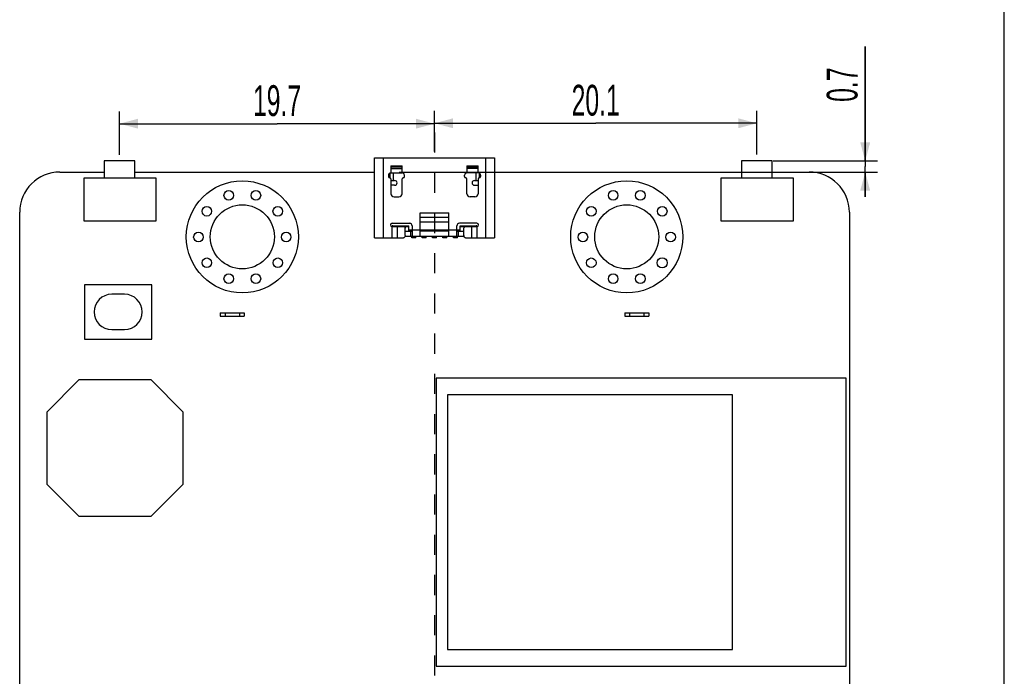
# Model space of a CAD drawing. Header units: millimetres. Extents: x 0 to 228, y 0 to 162.
# Tile 8 of 8: x 167 to 228, y 60 to 101. Entities that reach past the tile are written whole.
import ezdxf

# ---------------------------------------------------------------- set-up
doc = ezdxf.new("R2010")
doc.units = ezdxf.units.MM
doc.header["$LTSCALE"] = 12.565385
doc.linetypes.add('DASHED', pattern=[0.2, 0.1, -0.1])
doc.layers.get('0').update_dxf_attribs({"linetype": 'CONTINUOUS'})
doc.styles.get("Standard").update_dxf_attribs({"font": 'txt', "width": 0.6})
doc.dimstyles.new('DIMSTYLE_1', dxfattribs={"dimtxt": 1.923077, "dimasz": 1.153846, "dimexe": 0.18, "dimexo": 0.0625, "dimgap": 0.09, "dimtad": 1, "dimdec": 1, "dimdsep": 46, "dimtxsty": 'Standard', "dimblk": '_FILLED', "dimblk1": '_FILLED', "dimblk2": '_FILLED', "dimcen": 0.09, "dimadec": 0, "dimazin": 0, "dimtp": 0.2, "dimtm": 0.2, "dimtfac": 1, "dimtdec": 1, "dimtofl": 0, "dimtmove": 0, "dimatfit": 3, "dimldrblk": '_FILLED', "dimfxl": 0, "dimtolj": 1, "dimarcsym": 0})
doc.dimstyles.new('DIMSTYLE_6', dxfattribs={"dimtxt": 1.923077, "dimasz": 1.153846, "dimexe": 0.18, "dimexo": 0.0625, "dimgap": 0.09, "dimtad": 1, "dimdec": 1, "dimdsep": 46, "dimtxsty": 'Standard', "dimblk": '_FILLED', "dimblk1": '_FILLED', "dimblk2": '_FILLED', "dimcen": 0.09, "dimadec": 0, "dimazin": 0, "dimtp": 0.1, "dimtm": 0.1, "dimtfac": 1, "dimtdec": 1, "dimtofl": 0, "dimtmove": 0, "dimatfit": 3, "dimldrblk": '_FILLED', "dimfxl": 0, "dimtolj": 1, "dimarcsym": 0})

# ---------------------------------------------------------------- blocks, each defined once
blk = doc.blocks.new('_FILLED')
at = {"color": 0, "linetype": 'ByBlock'}
blk.add_solid([(0, 0), (-1, 0.267), (-1, -0.267)], dxfattribs=at)
blk = doc.blocks.new('*D14')
at = {"color": 2, "linetype": 'Continuous'}
for p, q in [((219.777, 91.928), (219.777, 99.081)), ((219.777, 99.081), (219.777, 91.579)), ((214.027, 91.928), (220.546, 91.928)), ((190.682, 91.23), (220.546, 91.23)), ((219.777, 89.692), (219.777, 91.579)), ((219.777, 91.23), (219.777, 89.692))]:
    blk.add_line(p, q, dxfattribs=at)
at = {"color": 2, "linetype": 'Continuous', "xscale": 1.1538461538, "yscale": 1.1538461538, "zscale": 1.1538461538}
for p, rotation in [((219.777, 91.928), 270), ((219.777, 91.23), 90)]:
    blk.add_blockref('_FILLED', p, dxfattribs=dict(at, rotation=rotation))
at = {"color": 2, "linetype": 'Continuous', "insert": (217.373, 95.619), "char_height": 1.9231, "width": 3.46154, "attachment_point": 1, "rotation": 90, "line_spacing_factor": 0.9}
blk.add_mtext('0.7', dxfattribs=at)
blk = doc.blocks.new('*D16')
at = {"color": 2, "linetype": 'Continuous'}
for p, q in [((173.221, 92.312), (173.221, 95.024)), ((192.887, 92.515), (192.887, 95.024)), ((173.221, 94.255), (183.054, 94.255)), ((192.887, 94.255), (183.054, 94.255))]:
    blk.add_line(p, q, dxfattribs=at)
at = {"color": 2, "linetype": 'Continuous', "xscale": 1.1538461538, "yscale": 1.1538461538, "zscale": 1.1538461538, "rotation": 180}
blk.add_blockref('_FILLED', (173.221, 94.255), dxfattribs=at)
at = {"color": 2, "linetype": 'Continuous', "xscale": 1.1538461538, "yscale": 1.1538461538, "zscale": 1.1538461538}
blk.add_blockref('_FILLED', (192.887, 94.255), dxfattribs=at)
at = {"color": 2, "linetype": 'Continuous', "insert": (183.054, 96.659), "char_height": 1.9231, "width": 4.61538, "attachment_point": 2, "line_spacing_factor": 0.9}
blk.add_mtext('19.7', dxfattribs=at)
blk = doc.blocks.new('*D17')
at = {"color": 2, "linetype": 'Continuous'}
for p, q in [((192.887, 92.515), (192.887, 95.05)), ((213.011, 92.326), (213.011, 95.05)), ((192.887, 94.281), (202.949, 94.281)), ((213.011, 94.281), (202.949, 94.281))]:
    blk.add_line(p, q, dxfattribs=at)
at = {"color": 2, "linetype": 'Continuous', "xscale": 1.1538461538, "yscale": 1.1538461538, "zscale": 1.1538461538, "rotation": 180}
blk.add_blockref('_FILLED', (192.887, 94.281), dxfattribs=at)
at = {"color": 2, "linetype": 'Continuous', "xscale": 1.1538461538, "yscale": 1.1538461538, "zscale": 1.1538461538}
blk.add_blockref('_FILLED', (213.011, 94.281), dxfattribs=at)
at = {"color": 2, "linetype": 'Continuous', "insert": (202.949, 96.684), "char_height": 1.9231, "width": 4.61538, "attachment_point": 2, "line_spacing_factor": 0.9}
blk.add_mtext('20.1', dxfattribs=at)

msp = doc.modelspace()

# ---------------------------------------------------------------- linework, layer by layer
at = {"color": 7, "linetype": 'Continuous'}
for p, q in [((228.4615, 0), (228.4615, 161.5385)), ((174.1761, 91.9279), (172.2659, 91.9279)), ((172.2659, 91.9279), (172.2659, 90.8509)), ((174.1761, 90.8509), (174.1761, 91.9279)), ((189.1373, 92.1302), (196.6373, 92.1302)), ((189.1373, 87.1302), (189.1373, 92.1302)), ((189.6873, 92.1302), (189.6873, 87.1302)), ((190.1623, 91.6296), (190.8623, 91.6296)), ((190.1623, 91.6296), (190.1623, 91.1802)), ((190.8623, 91.1802), (190.8623, 91.6296)), ((194.9123, 91.6296), (195.6123, 91.6296)), ((194.9123, 91.6296), (194.9123, 91.1802)), ((195.6123, 91.1802), (195.6123, 91.6296)), ((196.0873, 87.1302), (196.0873, 92.1302)), ((196.6373, 92.1302), (196.6373, 87.1302)), ((213.9657, 91.9417), (212.0555, 91.9417)), ((212.0555, 91.9417), (212.0555, 90.8509)), ((213.9657, 90.8509), (213.9657, 91.9417)), ((169.5015, 91.2302), (172.2659, 91.2302)), ((174.1761, 91.2302), (189.1373, 91.2302)), ((190.0123, 91.0302), (190.0123, 90.9552)), ((190.1098, 90.8802), (190.1098, 91.1802)), ((190.8623, 91.536), (190.1623, 91.536)), ((190.1623, 91.4612), (190.8623, 91.4612)), ((190.1623, 91.1802), (190.8623, 91.1802)), ((190.2973, 91.1802), (190.2973, 90.7052)), ((191.0123, 90.9552), (191.0123, 91.0302)), ((194.7623, 90.9552), (194.7623, 91.0302)), ((195.6123, 91.536), (194.9123, 91.536)), ((195.6123, 91.4612), (194.9123, 91.4612)), ((195.6123, 91.1802), (194.9123, 91.1802)), ((195.4773, 90.7052), (195.4773, 91.1802)), ((195.6647, 91.1802), (195.6647, 90.8802)), ((195.7623, 91.0302), (195.7623, 90.9552)), ((196.6373, 91.2302), (212.0555, 91.2302)), ((213.9657, 91.2302), (216.2732, 91.2302)), ((175.5015, 90.8509), (170.9837, 90.8509)), ((170.9837, 90.8509), (170.9837, 88.1816)), ((175.5015, 88.1816), (175.5015, 90.8509)), ((190.1623, 90.8052), (190.1623, 89.8802)), ((190.1623, 90.7052), (190.3973, 90.7052)), ((190.3973, 90.4052), (190.1623, 90.4052)), ((190.8623, 89.8802), (190.8623, 90.8052)), ((194.9123, 89.8802), (194.9123, 90.8052)), ((195.3773, 90.7052), (195.6258, 90.7052)), ((195.3773, 90.4052), (195.6123, 90.4052)), ((195.6123, 90.8052), (195.6123, 89.8802)), ((215.291, 90.8509), (210.7732, 90.8509)), ((210.7732, 90.8509), (210.7732, 88.1954)), ((215.291, 88.1954), (215.291, 90.8509)), ((190.3623, 89.6802), (190.6623, 89.6802)), ((195.4123, 89.6802), (195.1123, 89.6802)), ((166.9874, 46.341), (166.9874, 88.7307)), ((191.9873, 88.6962), (193.7873, 88.6962)), ((191.9873, 87.2302), (191.9873, 88.6962)), ((193.7873, 87.2302), (193.7873, 88.6962)), ((218.7874, 88.7311), (218.7874, 46.3417)), ((170.9837, 88.1816), (175.5015, 88.1816)), ((190.2373, 88.0302), (191.3373, 88.0302)), ((193.7873, 88.3971), (191.9873, 88.3971)), ((191.9873, 88.1302), (193.7873, 88.1302)), ((195.5373, 88.0302), (194.4373, 88.0302)), ((210.7732, 88.1954), (215.291, 88.1954)), ((190.2373, 87.8802), (191.2873, 87.8802)), ((190.2373, 87.1302), (190.2373, 87.8802)), ((190.2373, 87.8302), (191.2873, 87.8302)), ((190.5555, 87.8302), (190.5555, 87.1302)), ((191.0616, 87.2802), (191.0616, 87.6802)), ((191.0616, 87.5302), (191.4873, 87.5302)), ((191.2873, 87.5302), (191.2873, 87.8802)), ((191.2873, 87.6302), (194.4873, 87.6302)), ((191.4044, 87.2302), (191.4044, 87.5302)), ((191.4873, 87.8802), (191.4873, 87.2302)), ((193.7873, 87.5302), (191.9873, 87.5302)), ((194.2873, 87.2302), (194.2873, 87.8802)), ((194.2873, 87.5302), (194.713, 87.5302)), ((194.3702, 87.5302), (194.3702, 87.2302)), ((194.4873, 87.8802), (195.5373, 87.8802)), ((194.4873, 87.5302), (194.4873, 87.8802)), ((194.4873, 87.8302), (195.5373, 87.8302)), ((194.713, 87.2802), (194.713, 87.6802)), ((195.2191, 87.1302), (195.2191, 87.8302)), ((195.5373, 87.8802), (195.5373, 87.1302)), ((189.1373, 87.1302), (190.9555, 87.1302)), ((191.0616, 87.2302), (194.713, 87.2302)), ((191.4623, 87.1302), (191.4623, 87.2302)), ((191.7123, 87.1302), (191.4623, 87.1302)), ((191.7123, 87.1302), (191.7123, 87.2302)), ((192.1123, 87.1302), (192.1123, 87.2302)), ((192.3623, 87.1302), (192.1123, 87.1302)), ((192.3623, 87.1302), (192.3623, 87.2302)), ((192.7623, 87.1302), (192.7623, 87.2302)), ((193.0123, 87.1302), (192.7623, 87.1302)), ((193.0123, 87.1302), (193.0123, 87.2302)), ((193.4123, 87.1302), (193.4123, 87.2302)), ((193.6623, 87.1302), (193.4123, 87.1302)), ((193.6623, 87.1302), (193.6623, 87.2302)), ((194.0623, 87.1302), (194.0623, 87.2302)), ((194.3123, 87.1302), (194.0623, 87.1302)), ((194.3123, 87.1302), (194.3123, 87.2302)), ((194.8191, 87.1302), (196.6373, 87.1302)), ((175.2323, 84.1968), (171.0323, 84.1968)), ((171.0323, 84.1968), (171.0323, 80.7968)), ((175.2323, 80.7968), (175.2323, 84.1968)), ((173.5323, 83.5968), (172.7323, 83.5968)), ((179.5123, 82.4302), (181.0123, 82.4302)), ((179.5123, 82.4302), (179.5123, 82.2302)), ((179.8123, 82.4302), (179.8123, 82.2302)), ((180.7123, 82.4302), (180.7123, 82.2302)), ((181.0123, 82.4302), (181.0123, 82.2302)), ((204.7623, 82.4302), (206.2623, 82.4302)), ((204.7623, 82.4302), (204.7623, 82.2302)), ((205.0623, 82.4302), (205.0623, 82.2302)), ((205.9623, 82.4302), (205.9623, 82.2302)), ((206.2623, 82.4302), (206.2623, 82.2302)), ((179.5123, 82.2302), (181.0123, 82.2302)), ((204.7623, 82.2302), (206.2623, 82.2302)), ((172.7323, 81.3968), (173.5323, 81.3968)), ((171.0323, 80.7968), (175.2323, 80.7968)), ((170.6874, 78.2426), (168.6874, 76.2426)), ((175.1874, 78.2426), (170.6874, 78.2426)), ((177.1874, 76.2426), (175.1874, 78.2426)), ((218.5874, 78.3645), (192.9874, 78.3645)), ((192.9874, 78.3645), (192.9874, 60.3645)), ((218.5874, 60.3645), (218.5874, 78.3645)), ((211.4874, 77.3145), (193.6874, 77.3145)), ((193.6874, 77.3145), (193.6874, 61.4145)), ((211.4874, 61.4145), (211.4874, 77.3145)), ((168.6874, 76.2426), (168.6874, 71.7426)), ((177.1874, 71.7426), (177.1874, 76.2426)), ((168.6874, 71.7426), (170.6874, 69.7426)), ((175.1874, 69.7426), (177.1874, 71.7426)), ((170.6874, 69.7426), (175.1874, 69.7426)), ((193.6874, 61.4145), (211.4874, 61.4145)), ((192.9874, 60.3645), (218.5874, 60.3645))]:
    msp.add_line(p, q, dxfattribs=at)
at = {"color": 7, "linetype": 'DASHED'}
msp.add_line((192.8873, 93.7062), (192.8873, 38.3874), dxfattribs=at)
at = {"color": 7, "linetype": 'Continuous'}
for centre, radius in [((180.8874, 87.186), 3.4999), ((204.8874, 87.186), 3.4999), ((180.0414, 89.778), 0.2999), ((181.7334, 89.7779), 0.2999), ((204.0414, 89.778), 0.2999), ((205.7334, 89.7779), 0.2999), ((180.8874, 87.186), 2), ((204.8874, 87.186), 2), ((178.6722, 88.7835), 0.2999), ((183.1024, 88.7833), 0.2999), ((202.6724, 88.7834), 0.2999), ((207.1024, 88.7833), 0.2999), ((178.1492, 87.1741), 0.2999), ((183.6256, 87.1741), 0.2999), ((202.1492, 87.1741), 0.2999), ((207.6256, 87.1741), 0.2999), ((178.6721, 85.5646), 0.2999), ((183.1027, 85.5645), 0.2999), ((202.672, 85.5644), 0.2999), ((207.1027, 85.5645), 0.3165), ((180.0411, 84.5697), 0.3003), ((181.7337, 84.5697), 0.2999), ((204.0414, 84.5699), 0.2999), ((205.7336, 84.5698), 0.2999)]:
    msp.add_circle(centre, radius, dxfattribs=at)
for centre, radius, start, end in [((169.4944, 88.7231), 2.5071, 89.837008, 179.827005), ((190.1623, 91.0302), 0.15, 90, 180), ((190.8623, 91.0302), 0.15, 0, 90), ((194.9123, 91.0302), 0.15, 90, 180), ((195.6123, 91.0302), 0.15, 0, 90), ((216.2804, 88.723), 2.5072, 0.185438, 90.165021), ((190.0873, 90.9552), 0.075, 180, 270), ((190.0873, 90.8052), 0.075, 0, 90), ((190.3973, 90.5552), 0.15, 270, 90), ((190.9373, 90.8052), 0.075, 90, 180), ((190.9373, 90.9552), 0.075, 270, 360), ((194.8373, 90.9552), 0.075, 180, 270), ((194.8373, 90.8052), 0.075, 0, 90), ((195.3773, 90.5552), 0.15, 90, 270), ((195.6873, 90.8052), 0.075, 90, 180), ((195.6873, 90.9552), 0.075, 270, 360), ((190.3623, 89.8802), 0.2, 180, 270), ((190.6623, 89.8802), 0.2, 270, 360), ((195.1123, 89.8802), 0.2, 180, 270), ((195.4123, 89.8802), 0.2, 270, 360), ((190.2373, 87.9302), 0.1, 90, 270), ((191.3373, 87.8802), 0.15, 0, 90), ((194.4373, 87.8802), 0.15, 90, 180), ((195.5373, 87.9302), 0.1, 270, 90), ((190.8524, 87.6803), 0.2091, 359.969916, 10.667263), ((194.9222, 87.28), 0.2091, 179.969916, 190.667263), ((172.7323, 82.4968), 1.1, 90, 270), ((173.5323, 82.4968), 1.1, 270, 90)]:
    msp.add_arc(centre, radius, start, end, dxfattribs=at)
for centre, start_param, end_param in [((190.2373, 87.8302), 0.6435011, 1.5707963), ((195.5373, 87.8302), 7.8539816, 8.7812769)]:
    msp.add_ellipse(centre, major_axis=(0.1, 0), ratio=0.5, start_param=start_param, end_param=end_param, dxfattribs=at)
for points, knots in [([(190.9555, 87.8302), (190.9672, 87.8302), (190.9918, 87.8241), (191.035, 87.7898), (191.0524, 87.748), (191.0579, 87.719)], [0, 0, 0, 0, 0.2162801, 0.4522329, 1, 1, 1, 1]), ([(194.713, 87.6802), (194.713, 87.6995), (194.7181, 87.737), (194.7403, 87.7861), (194.7748, 87.821), (194.805, 87.8302), (194.8191, 87.8302)], [0, 0, 0, 0, 0.2879905, 0.5553443, 0.790517, 1, 1, 1, 1]), ([(191.0554, 87.2298), (191.0526, 87.2187), (191.0397, 87.1807), (191.0101, 87.1455), (190.9829, 87.1353)], [0, 0, 0, 0, 0.282478, 1, 1, 1, 1]), ([(194.8191, 87.1302), (194.8074, 87.1302), (194.7827, 87.1362), (194.7396, 87.1705), (194.7221, 87.2123), (194.7166, 87.2413)], [0, 0, 0, 0, 0.2162801, 0.4522329, 1, 1, 1, 1])]:
    msp.add_open_spline(points, degree=3, knots=knots, dxfattribs=at)
for points in [[(190.9829, 87.1353), (190.9742, 87.132), (190.9648, 87.1302), (190.9555, 87.1302)], [(191.0616, 87.2802), (191.0616, 87.2632), (191.0595, 87.2462), (191.0554, 87.2298)]]:
    msp.add_open_spline(points, degree=3, dxfattribs=at)

# ---------------------------------------------------------------- dimensions: what is measured, and where the dimension line sits
at = {"color": 2, "linetype": 'Continuous'}
dim = msp.add_linear_dim(base=(219.7766, 91.9279), p1=(190.6819, 91.2302), p2=(214.0266, 91.9279), angle=90, dimstyle='DIMSTYLE_6', dxfattribs=at)
dim.commit()
dim.dimension.update_dxf_attribs({"geometry": '*D14', "text_midpoint": (218.3343, 97.3498), "dimtype": 160})
for base, p1, p2, picture, middle in [((192.8873, 94.2551), (173.221, 92.3125), (192.8873, 92.5148), '*D16', (180.7464, 95.6974)), ((213.0106, 94.2806), (192.8873, 92.5148), (213.0106, 92.3263), '*D17', (200.6412, 95.7229))]:
    dim = msp.add_linear_dim(base=base, p1=p1, p2=p2, dimstyle='DIMSTYLE_1', dxfattribs=at)
    dim.commit()
    dim.dimension.update_dxf_attribs({"geometry": picture, "text_midpoint": middle, "dimtype": 160})

doc.saveas('drawing.dxf')
